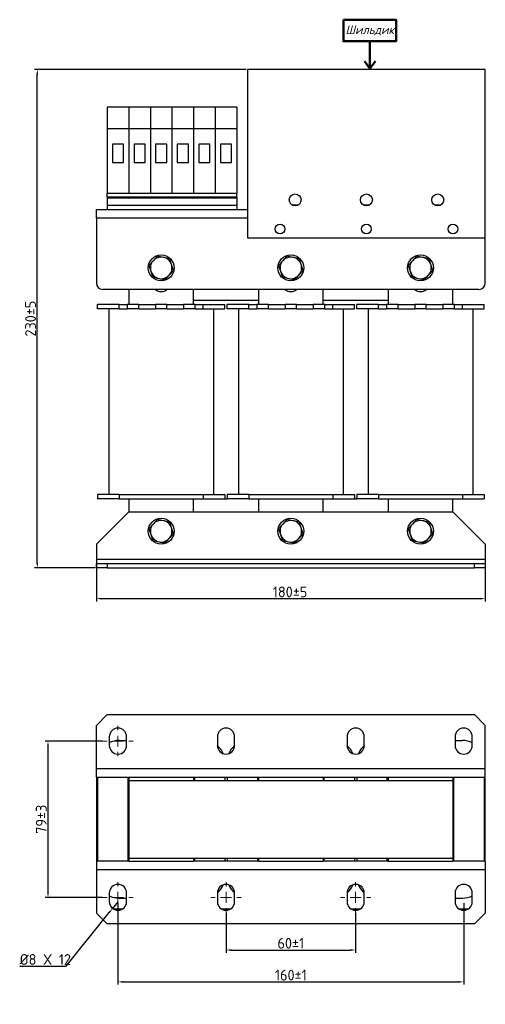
# Model space of a CAD drawing. Header units: millimetres. Extents: x 34 to 609, y 75 to 531.
# Tile 1 of 2: x 34 to 249, y 75 to 531. Entities that reach past the tile are written whole.
import ezdxf

# ---------------------------------------------------------------- set-up
doc = ezdxf.new("R2010")
doc.units = ezdxf.units.MM
doc.layers.get('0').update_dxf_attribs({"lineweight": 50})
doc.styles.add('GOST-2.304_Type-B', font='GOST Common.ttf')
doc.styles.add('GOST-2.304_Type-B_italic', font='GOST Common Italic.ttf')
doc.dimstyles.new('ISO-25', dxfattribs={"dimtxt": 5, "dimasz": 2.5, "dimexe": 1.25, "dimexo": 0.625, "dimtad": 1, "dimtoh": 1, "dimdec": 0, "dimtxsty": 'GOST-2.304_Type-B', "dimcen": 2.5, "dimadec": 0, "dimazin": 0, "dimtfac": 1, "dimtdec": 0, "dimtmove": 0, "dimatfit": 3, "dimfxl": 1, "dimarcsym": 0})

# ---------------------------------------------------------------- blocks, each defined once
blk = doc.blocks.new('*D30')
at = {"color": 0, "linetype": 'Continuous', "lineweight": -2, "transparency": 16777216}
for p, q in [((69.1, 280.72), (69.1, 261.87)), ((249.1, 280.72), (249.1, 261.87)), ((71.6, 263.12), (246.6, 263.12))]:
    blk.add_line(p, q, dxfattribs=at)
at = {"color": 0, "linetype": 'Continuous', "transparency": 16777216}
for points in [[(71.6, 263.54), (71.6, 262.7), (69.1, 263.12)], [(246.6, 263.54), (246.6, 262.7), (249.1, 263.12)]]:
    blk.add_solid(points, dxfattribs=at)
at = {"layer": 'Defpoints', "color": 0, "linetype": 'Continuous', "transparency": 16777216}
for p in [(69.1, 281.34), (249.1, 281.34), (249.1, 263.12)]:
    blk.add_point(p, dxfattribs=at)
at = {"color": 0, "linetype": 'Continuous', "lineweight": 18, "transparency": 16777216, "insert": (158.73, 268.74), "char_height": 5, "attachment_point": 2, "style": 'GOST-2.304_Type-B'}
blk.add_mtext('180%%P5', dxfattribs=at)
blk = doc.blocks.new('*D28')
at = {"color": 0, "linetype": 'Continuous', "lineweight": -2, "transparency": 16777216}
for p, q in [((129.1, 117.6), (129.1, 99.08)), ((189.1, 117.6), (189.1, 99.08)), ((131.6, 100.33), (186.6, 100.33))]:
    blk.add_line(p, q, dxfattribs=at)
at = {"color": 0, "linetype": 'Continuous', "transparency": 16777216}
for points in [[(131.6, 100.75), (131.6, 99.91), (129.1, 100.33)], [(186.6, 100.75), (186.6, 99.91), (189.1, 100.33)]]:
    blk.add_solid(points, dxfattribs=at)
at = {"layer": 'Defpoints', "color": 0, "linetype": 'Continuous', "transparency": 16777216}
for p in [(129.1, 118.22), (189.1, 118.22), (189.1, 100.33)]:
    blk.add_point(p, dxfattribs=at)
at = {"color": 0, "linetype": 'Continuous', "lineweight": 18, "transparency": 16777216, "insert": (159.1, 105.96), "char_height": 5, "attachment_point": 2, "style": 'GOST-2.304_Type-B'}
blk.add_mtext('60%%P1', dxfattribs=at)
blk = doc.blocks.new('*D27')
at = {"color": 0, "linetype": 'Continuous', "lineweight": -2, "transparency": 16777216}
for p, q in [((79.1, 122.1), (79.1, 84.31)), ((239.1, 122.1), (239.1, 84.31)), ((81.6, 85.56), (236.6, 85.56))]:
    blk.add_line(p, q, dxfattribs=at)
at = {"color": 0, "linetype": 'Continuous', "transparency": 16777216}
for points in [[(81.6, 85.98), (81.6, 85.15), (79.1, 85.56)], [(236.6, 85.98), (236.6, 85.15), (239.1, 85.56)]]:
    blk.add_solid(points, dxfattribs=at)
at = {"layer": 'Defpoints', "color": 0, "linetype": 'Continuous', "transparency": 16777216}
for p in [(79.1, 122.72), (239.1, 122.72), (239.1, 85.56)]:
    blk.add_point(p, dxfattribs=at)
at = {"color": 0, "linetype": 'Continuous', "lineweight": 18, "transparency": 16777216, "insert": (159.1, 91.19), "char_height": 5, "attachment_point": 2, "style": 'GOST-2.304_Type-B'}
blk.add_mtext('160%%P1', dxfattribs=at)
blk = doc.blocks.new('*D29')
at = {"color": 0, "linetype": 'Continuous', "lineweight": -2, "transparency": 16777216}
for p, q in [((71.97, 197.12), (45.47, 197.12)), ((46.72, 127.22), (46.72, 194.62)), ((71.97, 124.72), (45.47, 124.72))]:
    blk.add_line(p, q, dxfattribs=at)
at = {"color": 0, "linetype": 'Continuous', "transparency": 16777216}
for points in [[(46.3, 194.62), (47.14, 194.62), (46.72, 197.12)], [(46.3, 127.22), (47.14, 127.22), (46.72, 124.72)]]:
    blk.add_solid(points, dxfattribs=at)
at = {"layer": 'Defpoints', "color": 0, "linetype": 'Continuous', "transparency": 16777216}
for p in [(46.72, 197.12), (72.6, 197.12), (72.6, 124.72)]:
    blk.add_point(p, dxfattribs=at)
at = {"color": 0, "linetype": 'Continuous', "lineweight": 18, "transparency": 16777216, "insert": (41.09, 160.92), "char_height": 5, "attachment_point": 2, "rotation": 90, "style": 'GOST-2.304_Type-B'}
blk.add_mtext('79%%P3', dxfattribs=at)
blk = doc.blocks.new('*D26')
at = {"color": 0, "linetype": 'Continuous', "lineweight": -2, "transparency": 16777216}
for p, q in [((79.1, 122.72), (76.6, 119.6)), ((55.17, 92.81), (75.04, 117.65)), ((33.62, 92.81), (55.17, 92.81))]:
    blk.add_line(p, q, dxfattribs=at)
at = {"color": 0, "linetype": 'Continuous', "transparency": 16777216}
blk.add_solid([(74.71, 117.91), (75.36, 117.39), (76.6, 119.6)], dxfattribs=at)
at = {"layer": 'Defpoints', "color": 0, "linetype": 'Continuous', "transparency": 16777216}
for p in [(76.6, 119.6), (79.1, 122.72)]:
    blk.add_point(p, dxfattribs=at)
at = {"color": 0, "linetype": 'Continuous', "lineweight": 18, "transparency": 16777216, "insert": (33.62, 98.44), "char_height": 5, "attachment_point": 1, "style": 'GOST-2.304_Type-B'}
blk.add_mtext('%%C8 X 12', dxfattribs=at)
blk = doc.blocks.new('SW_CENTERMARKSYMBOL_0')
at = {"color": 0, "linetype": 'Continuous', "lineweight": 18}
for p, q in [((0, 5), (0, 7)), ((-5, 0), (-7, 0)), ((0, 0), (-2.5, 0)), ((0, 0), (0, 2.5)), ((0, 0), (0, -2.5)), ((0, 0), (2.5, 0)), ((5, 0), (7, 0)), ((0, -5), (0, -7))]:
    blk.add_line(p, q, dxfattribs=at)
blk = doc.blocks.new('SW_CENTERMARKSYMBOL_1')
at = {"color": 0, "linetype": 'Continuous', "lineweight": 18}
for p, q in [((0, 5), (0, 7)), ((-5, 0), (-7, 0)), ((0, 0), (-2.5, 0)), ((0, 0), (0, 2.5)), ((0, 0), (0, -2.5)), ((0, 0), (2.5, 0)), ((5, 0), (7, 0)), ((0, -5), (0, -7))]:
    blk.add_line(p, q, dxfattribs=at)
blk = doc.blocks.new('SW_CENTERMARKSYMBOL_2')
at = {"color": 0, "linetype": 'Continuous', "lineweight": 18}
for p, q in [((0, 5), (0, 7)), ((-5, 0), (-7, 0)), ((0, 0), (-2.5, 0)), ((0, 0), (0, 2.5)), ((0, 0), (0, -2.5)), ((0, 0), (2.5, 0)), ((5, 0), (7, 0)), ((0, -5), (0, -7))]:
    blk.add_line(p, q, dxfattribs=at)
blk = doc.blocks.new('SW_CENTERMARKSYMBOL_3')
at = {"color": 0, "linetype": 'Continuous', "lineweight": 18}
for p, q in [((0, 5), (0, 7)), ((-5, 0), (-7, 0)), ((0, 0), (-2.5, 0)), ((0, 0), (0, 2.5)), ((0, 0), (0, -2.5)), ((0, 0), (2.5, 0)), ((5, 0), (7, 0)), ((0, -5), (0, -7))]:
    blk.add_line(p, q, dxfattribs=at)
blk = doc.blocks.new('*D31')
at = {"color": 0, "linetype": 'Continuous', "lineweight": -2, "transparency": 16777216}
for p, q in [((138.47, 508.34), (40.5, 508.34)), ((41.75, 279.84), (41.75, 505.84)), ((68.47, 277.34), (40.5, 277.34))]:
    blk.add_line(p, q, dxfattribs=at)
at = {"color": 0, "linetype": 'Continuous', "transparency": 16777216}
for points in [[(41.34, 505.84), (42.17, 505.84), (41.75, 508.34)], [(41.34, 279.84), (42.17, 279.84), (41.75, 277.34)]]:
    blk.add_solid(points, dxfattribs=at)
at = {"layer": 'Defpoints', "color": 0, "linetype": 'Continuous', "transparency": 16777216}
for p in [(41.75, 508.34), (139.1, 508.34), (69.1, 277.34)]:
    blk.add_point(p, dxfattribs=at)
at = {"color": 0, "linetype": 'Continuous', "lineweight": 18, "transparency": 16777216, "insert": (38.63, 392.84), "char_height": 5, "attachment_point": 5, "rotation": 90, "style": 'GOST-2.304_Type-B'}
blk.add_mtext('230%%P5', dxfattribs=at)

msp = doc.modelspace()

# ---------------------------------------------------------------- linework, layer by layer
for p, q in [((195.65, 521.36), (195.65, 508.8)), ((195.65, 508.8), (193.18, 512.09)), ((195.65, 508.8), (198.25, 512.09))]:
    msp.add_line(p, q)
at = {"color": 7, "linetype": 'Continuous', "lineweight": 25}
for p, q in [((249.1, 508.34), (139.1, 508.34)), ((139.1, 508.34), (139.1, 430.34)), ((249.1, 430.34), (249.1, 508.34)), ((84.1, 490.84), (74.1, 490.84)), ((74.1, 490.84), (74.1, 480.84)), ((84.1, 490.84), (84.1, 480.84)), ((94.1, 490.84), (84.1, 490.84)), ((94.1, 490.84), (94.1, 480.84)), ((104.1, 490.84), (94.1, 490.84)), ((114.1, 490.84), (104.1, 490.84)), ((104.1, 490.84), (104.1, 480.84)), ((114.1, 490.84), (114.1, 480.84)), ((124.1, 490.84), (114.1, 490.84)), ((134.1, 490.84), (124.1, 490.84)), ((124.1, 490.84), (124.1, 480.84)), ((134.1, 490.84), (134.1, 480.84)), ((84.1, 480.84), (74.1, 480.84)), ((74.1, 480.84), (74.1, 450.84)), ((84.1, 480.84), (84.1, 450.84)), ((94.1, 480.84), (84.1, 480.84)), ((94.1, 480.84), (94.1, 450.84)), ((104.1, 480.84), (94.1, 480.84)), ((114.1, 480.84), (104.1, 480.84)), ((104.1, 480.84), (104.1, 450.84)), ((114.1, 480.84), (114.1, 450.84)), ((124.1, 480.84), (114.1, 480.84)), ((134.1, 480.84), (124.1, 480.84)), ((124.1, 480.84), (124.1, 450.84)), ((134.1, 480.84), (134.1, 450.84)), ((76.52, 473.7), (76.52, 465.17)), ((81.67, 473.7), (76.52, 473.7)), ((81.67, 465.17), (81.67, 473.7)), ((86.52, 473.7), (86.52, 465.17)), ((91.67, 473.7), (86.52, 473.7)), ((91.67, 465.17), (91.67, 473.7)), ((96.52, 473.7), (96.52, 465.17)), ((101.67, 473.7), (96.52, 473.7)), ((101.67, 465.17), (101.67, 473.7)), ((106.52, 473.7), (106.52, 465.17)), ((111.67, 473.7), (106.52, 473.7)), ((111.67, 465.17), (111.67, 473.7)), ((116.52, 473.7), (116.52, 465.17)), ((121.67, 473.7), (116.52, 473.7)), ((121.67, 465.17), (121.67, 473.7)), ((126.52, 473.7), (126.52, 465.17)), ((131.67, 473.7), (126.52, 473.7)), ((131.67, 465.17), (131.67, 473.7)), ((76.52, 465.17), (81.67, 465.17)), ((86.52, 465.17), (91.67, 465.17)), ((96.52, 465.17), (101.67, 465.17)), ((106.52, 465.17), (111.67, 465.17)), ((116.52, 465.17), (121.67, 465.17)), ((126.52, 465.17), (131.67, 465.17)), ((84.1, 450.84), (74.1, 450.84)), ((74.1, 449.34), (74.1, 450.84)), ((74.1, 449.34), (134.1, 449.34)), ((74.1, 449.34), (74.1, 448.84)), ((74.1, 448.84), (134.1, 448.84)), ((74.1, 448.84), (74.1, 445.34)), ((94.1, 450.84), (84.1, 450.84)), ((104.1, 450.84), (94.1, 450.84)), ((114.1, 450.84), (104.1, 450.84)), ((124.1, 450.84), (114.1, 450.84)), ((134.1, 450.84), (124.1, 450.84)), ((134.1, 449.34), (134.1, 450.84)), ((134.1, 449.34), (134.1, 448.84)), ((134.1, 448.84), (134.1, 445.34)), ((69.1, 443.34), (139.1, 443.34)), ((69.1, 439.34), (69.1, 443.34)), ((74.1, 445.34), (134.1, 445.34)), ((74.1, 445.34), (74.1, 443.34)), ((134.1, 445.34), (134.1, 443.34)), ((162.24, 445.34), (159.95, 445.34)), ((195.24, 445.34), (192.95, 445.34)), ((228.24, 445.34), (225.95, 445.34)), ((69.1, 439.34), (69.1, 409.34)), ((139.1, 430.34), (249.1, 430.34)), ((249.1, 409.34), (249.1, 430.34)), ((97.27, 421.82), (95.35, 419.66)), ((103.84, 417.92), (102.92, 420.66)), ((157.27, 421.82), (155.35, 419.66)), ((163.84, 417.92), (162.92, 420.66)), ((217.27, 421.82), (215.35, 419.66)), ((223.84, 417.92), (222.92, 420.66)), ((95.35, 419.66), (93.44, 417.5)), ((93.44, 417.5), (94.35, 414.76)), ((102.84, 413.03), (104.75, 415.19)), ((104.75, 415.19), (103.84, 417.92)), ((155.35, 419.66), (153.44, 417.5)), ((153.44, 417.5), (154.35, 414.76)), ((162.84, 413.03), (164.75, 415.19)), ((164.75, 415.19), (163.84, 417.92)), ((215.35, 419.66), (213.44, 417.5)), ((213.44, 417.5), (214.35, 414.76)), ((222.84, 413.03), (224.75, 415.19)), ((224.75, 415.19), (223.84, 417.92)), ((94.35, 414.76), (95.27, 412.02)), ((100.92, 410.86), (102.84, 413.03)), ((154.35, 414.76), (155.27, 412.02)), ((160.92, 410.86), (162.84, 413.03)), ((214.35, 414.76), (215.27, 412.02)), ((220.92, 410.86), (222.84, 413.03)), ((246.1, 406.34), (72.1, 406.34)), ((84.1, 406.34), (84.1, 399.34)), ((114.1, 399.34), (114.1, 406.34)), ((144.1, 406.34), (144.1, 399.34)), ((174.1, 399.34), (174.1, 406.34)), ((204.1, 406.34), (204.1, 399.34)), ((234.1, 399.34), (234.1, 406.34)), ((69.6, 397.34), (69.6, 399.34)), ((79.6, 399.34), (69.6, 399.34)), ((79.6, 397.34), (69.6, 397.34)), ((74.86, 397.34), (74.86, 311.34)), ((79.6, 397.34), (79.6, 399.34)), ((79.6, 399.34), (83.37, 399.34)), ((79.6, 397.34), (83.37, 397.34)), ((83.37, 399.34), (83.37, 397.34)), ((88.77, 399.34), (83.37, 399.34)), ((88.77, 397.34), (83.37, 397.34)), ((88.77, 399.34), (96.43, 399.34)), ((88.77, 397.34), (88.77, 399.34)), ((88.77, 397.34), (96.43, 397.34)), ((96.43, 399.34), (96.43, 397.34)), ((101.76, 399.34), (96.43, 399.34)), ((101.76, 397.34), (96.43, 397.34)), ((101.76, 397.34), (101.76, 399.34)), ((101.76, 399.34), (109.42, 399.34)), ((101.76, 397.34), (109.42, 397.34)), ((109.42, 399.34), (109.42, 397.34)), ((114.82, 399.34), (109.42, 399.34)), ((114.82, 397.34), (109.42, 397.34)), ((114.1, 401.34), (144.1, 401.34)), ((114.82, 397.34), (114.82, 399.34)), ((114.82, 399.34), (118.6, 399.34)), ((114.82, 397.34), (118.6, 397.34)), ((118.6, 397.34), (118.6, 399.34)), ((118.6, 399.34), (128.6, 399.34)), ((118.6, 397.34), (128.6, 397.34)), ((123.33, 397.34), (123.33, 311.34)), ((128.6, 397.34), (128.6, 399.34)), ((129.6, 397.34), (129.6, 399.34)), ((139.6, 399.34), (129.6, 399.34)), ((139.6, 397.34), (129.6, 397.34)), ((134.86, 397.34), (134.86, 311.34)), ((139.6, 397.34), (139.6, 399.34)), ((139.6, 399.34), (143.37, 399.34)), ((139.6, 397.34), (143.37, 397.34)), ((143.37, 399.34), (143.37, 397.34)), ((148.77, 399.34), (143.37, 399.34)), ((148.77, 397.34), (143.37, 397.34)), ((148.77, 399.34), (156.43, 399.34)), ((148.77, 397.34), (148.77, 399.34)), ((148.77, 397.34), (156.43, 397.34)), ((156.43, 399.34), (156.43, 397.34)), ((161.76, 399.34), (156.43, 399.34)), ((161.76, 397.34), (156.43, 397.34)), ((161.76, 397.34), (161.76, 399.34)), ((161.76, 399.34), (169.42, 399.34)), ((161.76, 397.34), (169.42, 397.34)), ((169.42, 399.34), (169.42, 397.34)), ((174.82, 399.34), (169.42, 399.34)), ((174.82, 397.34), (169.42, 397.34)), ((174.1, 401.34), (204.1, 401.34)), ((174.82, 397.34), (174.82, 399.34)), ((174.82, 399.34), (178.6, 399.34)), ((174.82, 397.34), (178.6, 397.34)), ((178.6, 397.34), (178.6, 399.34)), ((178.6, 399.34), (188.6, 399.34)), ((178.6, 397.34), (188.6, 397.34)), ((183.33, 397.34), (183.33, 311.34)), ((188.6, 397.34), (188.6, 399.34)), ((189.6, 397.34), (189.6, 399.34)), ((199.6, 399.34), (189.6, 399.34)), ((199.6, 397.34), (189.6, 397.34)), ((194.86, 397.34), (194.86, 311.34)), ((199.6, 397.34), (199.6, 399.34)), ((199.6, 399.34), (203.37, 399.34)), ((199.6, 397.34), (203.37, 397.34)), ((203.37, 399.34), (203.37, 397.34)), ((208.77, 399.34), (203.37, 399.34)), ((208.77, 397.34), (203.37, 397.34)), ((208.77, 397.34), (208.77, 399.34)), ((208.77, 399.34), (216.43, 399.34)), ((208.77, 397.34), (216.43, 397.34)), ((216.43, 399.34), (216.43, 397.34)), ((221.76, 399.34), (216.43, 399.34)), ((221.76, 397.34), (216.43, 397.34)), ((221.76, 397.34), (221.76, 399.34)), ((221.76, 399.34), (229.42, 399.34)), ((221.76, 397.34), (229.42, 397.34)), ((229.42, 399.34), (229.42, 397.34)), ((234.82, 399.34), (229.42, 399.34)), ((234.82, 397.34), (229.42, 397.34)), ((234.82, 397.34), (234.82, 399.34)), ((234.82, 399.34), (238.6, 399.34)), ((234.82, 397.34), (238.6, 397.34)), ((238.6, 397.34), (238.6, 399.34)), ((238.6, 399.34), (248.6, 399.34)), ((238.6, 397.34), (248.6, 397.34)), ((243.33, 397.34), (243.33, 311.34)), ((248.6, 397.34), (248.6, 399.34)), ((69.6, 311.34), (69.6, 309.34)), ((79.6, 311.34), (69.6, 311.34)), ((79.6, 311.34), (79.6, 309.34)), ((79.6, 311.34), (118.6, 311.34)), ((118.6, 311.34), (118.6, 309.34)), ((118.6, 311.34), (128.6, 311.34)), ((128.6, 311.34), (128.6, 309.34)), ((129.6, 311.34), (129.6, 309.34)), ((139.6, 311.34), (129.6, 311.34)), ((139.6, 311.34), (139.6, 309.34)), ((139.6, 311.34), (178.6, 311.34)), ((178.6, 311.34), (178.6, 309.34)), ((178.6, 311.34), (188.6, 311.34)), ((188.6, 311.34), (188.6, 309.34)), ((189.6, 311.34), (189.6, 309.34)), ((199.6, 311.34), (189.6, 311.34)), ((199.6, 311.34), (199.6, 309.34)), ((199.6, 311.34), (238.6, 311.34)), ((238.6, 311.34), (238.6, 309.34)), ((238.6, 311.34), (248.6, 311.34)), ((248.6, 311.34), (248.6, 309.34)), ((79.6, 309.34), (69.6, 309.34)), ((79.6, 309.34), (118.6, 309.34)), ((84.1, 309.34), (84.1, 303.34)), ((114.1, 303.34), (114.1, 309.34)), ((118.6, 309.34), (128.6, 309.34)), ((128.6, 309.34), (129.6, 309.34)), ((139.6, 309.34), (129.6, 309.34)), ((139.6, 309.34), (178.6, 309.34)), ((144.1, 309.34), (144.1, 303.34)), ((174.1, 303.34), (174.1, 309.34)), ((178.6, 309.34), (188.6, 309.34)), ((188.6, 309.34), (189.6, 309.34)), ((199.6, 309.34), (189.6, 309.34)), ((199.6, 309.34), (238.6, 309.34)), ((204.1, 309.34), (204.1, 303.34)), ((234.1, 303.34), (234.1, 309.34)), ((238.6, 309.34), (248.6, 309.34)), ((84.1, 303.34), (69.1, 288.34)), ((84.1, 303.34), (234.1, 303.34)), ((249.1, 288.34), (234.1, 303.34)), ((95.35, 297.66), (93.44, 295.5)), ((97.27, 299.82), (95.35, 297.66)), ((103.84, 295.92), (102.92, 298.66)), ((155.35, 297.66), (153.44, 295.5)), ((155.35, 297.66), (153.44, 295.5)), ((157.27, 299.82), (155.35, 297.66)), ((157.27, 299.82), (155.35, 297.66)), ((163.84, 295.92), (162.92, 298.66)), ((163.84, 295.92), (162.92, 298.66)), ((215.35, 297.66), (213.44, 295.5)), ((217.27, 299.82), (215.35, 297.66)), ((223.84, 295.92), (222.92, 298.66)), ((93.44, 295.5), (94.35, 292.76)), ((94.35, 292.76), (95.27, 290.02)), ((102.84, 291.03), (104.75, 293.19)), ((104.75, 293.19), (103.84, 295.92)), ((153.44, 295.5), (154.35, 292.76)), ((153.44, 295.5), (154.35, 292.76)), ((154.35, 292.76), (155.27, 290.02)), ((154.35, 292.76), (155.27, 290.02)), ((162.84, 291.03), (164.75, 293.19)), ((162.84, 291.03), (164.75, 293.19)), ((164.75, 293.19), (163.84, 295.92)), ((164.75, 293.19), (163.84, 295.92)), ((213.44, 295.5), (214.35, 292.76)), ((214.35, 292.76), (215.27, 290.02)), ((222.84, 291.03), (224.75, 293.19)), ((224.75, 293.19), (223.84, 295.92)), ((69.1, 288.34), (69.1, 281.34)), ((100.92, 288.86), (102.84, 291.03)), ((160.92, 288.86), (162.84, 291.03)), ((160.92, 288.86), (162.84, 291.03)), ((220.92, 288.86), (222.84, 291.03)), ((249.1, 288.34), (249.1, 281.34)), ((69.1, 281.34), (69.1, 279.34)), ((69.1, 281.34), (249.1, 281.34)), ((69.1, 277.34), (69.1, 279.34)), ((69.1, 279.34), (74.1, 279.34)), ((74.1, 279.34), (74.1, 277.34)), ((74.1, 279.34), (244.1, 279.34)), ((244.1, 277.34), (244.1, 279.34)), ((244.1, 279.34), (249.1, 279.34)), ((249.1, 281.34), (249.1, 279.34)), ((249.1, 279.34), (249.1, 277.34)), ((74.1, 277.34), (69.1, 277.34)), ((74.1, 277.34), (244.1, 277.34)), ((249.1, 277.34), (244.1, 277.34)), ((74.1, 209.42), (69.1, 204.42)), ((74.1, 209.42), (244.1, 209.42)), ((249.1, 204.42), (244.1, 209.42)), ((69.1, 184.42), (69.1, 204.42)), ((249.1, 184.42), (249.1, 204.42)), ((75.1, 199.12), (75.1, 195.12)), ((79.6, 197.42), (83.1, 197.42)), ((83.1, 195.12), (83.1, 199.12)), ((125.1, 199.12), (125.1, 195.12)), ((133.1, 195.12), (133.1, 199.12)), ((185.1, 199.12), (185.1, 195.12)), ((193.1, 195.12), (193.1, 199.12)), ((235.1, 199.12), (235.1, 195.12)), ((235.1, 197.42), (238.6, 197.42)), ((243.1, 195.12), (243.1, 199.12)), ((69.1, 180.42), (69.1, 184.42)), ((69.1, 184.42), (249.1, 184.42)), ((249.1, 180.42), (249.1, 184.42)), ((69.1, 180.42), (69.1, 178.42)), ((69.1, 180.42), (84.1, 180.42)), ((69.1, 178.42), (69.1, 141.42)), ((69.6, 180.42), (69.6, 141.42)), ((83.6, 180.42), (83.6, 141.42)), ((84.1, 180.42), (114.1, 180.42)), ((84.1, 180.42), (84.1, 178.92)), ((84.1, 178.92), (114.1, 178.92)), ((84.1, 178.92), (234.1, 178.92)), ((84.1, 178.92), (84.1, 142.92)), ((114.1, 180.42), (114.1, 178.92)), ((114.1, 180.42), (144.1, 180.42)), ((114.6, 178.92), (114.6, 180.42)), ((128.6, 180.42), (128.6, 178.92)), ((129.6, 180.42), (129.6, 178.92)), ((143.6, 180.42), (143.6, 178.92)), ((144.1, 180.42), (174.1, 180.42)), ((144.1, 180.42), (144.1, 178.92)), ((144.1, 178.92), (174.1, 178.92)), ((174.1, 180.42), (174.1, 178.92)), ((174.1, 180.42), (204.1, 180.42)), ((174.6, 178.92), (174.6, 180.42)), ((188.6, 180.42), (188.6, 178.92)), ((189.6, 180.42), (189.6, 178.92)), ((203.6, 180.42), (203.6, 178.92)), ((204.1, 180.42), (204.1, 178.92)), ((204.1, 180.42), (234.1, 180.42)), ((204.1, 178.92), (234.1, 178.92)), ((234.1, 180.42), (234.1, 178.92)), ((234.1, 180.42), (249.1, 180.42)), ((234.1, 178.92), (234.1, 142.92)), ((234.6, 141.42), (234.6, 180.42)), ((248.6, 180.42), (248.6, 141.42)), ((249.1, 178.42), (249.1, 180.42)), ((249.1, 141.42), (249.1, 178.42)), ((84.1, 141.42), (69.1, 141.42)), ((69.1, 141.42), (69.1, 137.42)), ((84.1, 142.92), (84.1, 141.42)), ((84.1, 142.92), (114.1, 142.92)), ((84.1, 142.92), (234.1, 142.92)), ((84.1, 141.42), (114.1, 141.42)), ((114.1, 142.92), (114.1, 141.42)), ((144.1, 141.42), (114.1, 141.42)), ((114.6, 141.42), (114.6, 142.92)), ((128.6, 142.92), (128.6, 141.42)), ((129.6, 142.92), (129.6, 141.42)), ((143.6, 142.92), (143.6, 141.42)), ((144.1, 142.92), (144.1, 141.42)), ((144.1, 142.92), (174.1, 142.92)), ((144.1, 141.42), (174.1, 141.42)), ((174.1, 142.92), (174.1, 141.42)), ((204.1, 141.42), (174.1, 141.42)), ((174.6, 141.42), (174.6, 142.92)), ((188.6, 142.92), (188.6, 141.42)), ((189.6, 142.92), (189.6, 141.42)), ((203.6, 142.92), (203.6, 141.42)), ((204.1, 142.92), (204.1, 141.42)), ((204.1, 142.92), (234.1, 142.92)), ((204.1, 141.42), (234.1, 141.42)), ((234.1, 142.92), (234.1, 141.42)), ((249.1, 141.42), (234.1, 141.42)), ((249.1, 141.42), (249.1, 137.42)), ((249.1, 137.42), (69.1, 137.42)), ((69.1, 137.42), (69.1, 117.42)), ((249.1, 137.42), (249.1, 117.42)), ((75.1, 126.72), (75.1, 122.72)), ((79.6, 124.42), (83.1, 124.42)), ((83.1, 122.72), (83.1, 126.72)), ((125.1, 126.72), (125.1, 122.72)), ((133.1, 122.72), (133.1, 126.72)), ((185.1, 126.72), (185.1, 122.72)), ((193.1, 122.72), (193.1, 126.72)), ((235.1, 126.72), (235.1, 122.72)), ((235.1, 124.42), (238.6, 124.42)), ((243.1, 122.72), (243.1, 126.72)), ((76.84, 119.42), (81.36, 119.42)), ((126.84, 119.42), (131.36, 119.42)), ((186.84, 119.42), (191.36, 119.42)), ((236.84, 119.42), (241.36, 119.42)), ((69.1, 117.42), (74.1, 112.42)), ((244.1, 112.42), (249.1, 117.42)), ((244.1, 112.42), (74.1, 112.42))]:
    msp.add_line(p, q, dxfattribs=at)
at = {"color": 8, "linetype": 'Continuous', "lineweight": 25}
for p, q in [((139.1, 439.34), (69.1, 439.34)), ((69.1, 178.42), (69.6, 178.42)), ((83.6, 178.42), (84.1, 178.42)), ((234.1, 178.42), (234.6, 178.42)), ((248.6, 178.42), (249.1, 178.42))]:
    msp.add_line(p, q, dxfattribs=at)
msp.add_lwpolyline([(183.44, 531.34), (207.85, 531.34), (207.85, 521.36), (183.44, 521.36)], close=True)
at = {"color": 7, "linetype": 'Continuous', "lineweight": 25}
for centre, radius in [((161.1, 447.84), 2.75), ((194.1, 447.84), 2.75), ((227.1, 447.84), 2.75), ((154.1, 434.34), 2.25), ((194.1, 434.34), 2.25), ((234.1, 434.34), 2.25), ((99.1, 416.34), 6), ((159.1, 416.34), 6), ((219.1, 416.34), 6), ((99.1, 294.34), 6), ((159.1, 294.34), 6), ((219.1, 294.34), 6)]:
    msp.add_circle(centre, radius, dxfattribs=at)
for centre, radius, start, end in [((99.1, 416.34), 5, 78.4617, 138.4617), ((99.1, 416.34), 5, 18.4617, 78.4617), ((159.1, 416.34), 5, 78.4617, 138.4617), ((159.1, 416.34), 5, 18.4617, 78.4617), ((219.1, 416.34), 5, 78.4617, 138.4617), ((219.1, 416.34), 5, 18.4617, 78.4617), ((99.1, 416.34), 5, 138.4617, 198.4617), ((99.1, 416.34), 5, 318.4617, 18.4617), ((159.1, 416.34), 5, 138.4617, 198.4617), ((159.1, 416.34), 5, 318.4617, 18.4617), ((219.1, 416.34), 5, 138.4617, 198.4617), ((219.1, 416.34), 5, 318.4617, 18.4617), ((99.1, 416.34), 5, 198.4617, 258.4617), ((99.1, 416.34), 5, 258.4617, 318.4617), ((159.1, 416.34), 5, 198.4617, 258.4617), ((159.1, 416.34), 5, 258.4617, 318.4617), ((219.1, 416.34), 5, 198.4617, 258.4617), ((219.1, 416.34), 5, 258.4617, 318.4617), ((72.1, 409.34), 3, 180, 270), ((99.1, 409.34), 4, 228.5904, 311.4096), ((159.1, 409.34), 4, 228.5904, 311.4096), ((219.1, 409.34), 4, 228.5904, 311.4096), ((246.1, 409.34), 3, 270, 0), ((99.1, 294.34), 5, 138.4617, 198.4617), ((99.1, 294.34), 5, 78.4617, 138.4617), ((99.1, 294.34), 5, 18.4617, 78.4617), ((159.1, 294.34), 5, 138.4617, 198.4617), ((159.1, 294.34), 5, 78.4617, 138.4617), ((159.1, 294.34), 5, 18.4617, 78.4617), ((219.1, 294.34), 5, 138.4617, 198.4617), ((219.1, 294.34), 5, 78.4617, 138.4617), ((219.1, 294.34), 5, 18.4617, 78.4617), ((99.1, 294.34), 5, 198.4617, 258.4617), ((99.1, 294.34), 5, 318.4617, 18.4617), ((159.1, 294.34), 5, 198.4617, 258.4617), ((159.1, 294.34), 5, 318.4617, 18.4617), ((219.1, 294.34), 5, 198.4617, 258.4617), ((219.1, 294.34), 5, 318.4617, 18.4617), ((99.1, 294.34), 5, 258.4617, 318.4617), ((159.1, 294.34), 5, 258.4617, 318.4617), ((219.1, 294.34), 5, 258.4617, 318.4617), ((79.1, 199.12), 4, 0, 180), ((129.1, 199.12), 4, 0, 180), ((189.1, 199.12), 4, 0, 180), ((239.1, 199.12), 4, 0, 180), ((79.6, 187.42), 10, 90, 116.7437), ((238.6, 187.42), 10, 63.2563, 90), ((79.1, 195.12), 4, 180, 0), ((129.1, 195.12), 4, 180, 0), ((118.6, 187.42), 10, 23.059, 49.4486), ((139.6, 187.42), 10, 130.5514, 156.941), ((189.1, 195.12), 4, 180, 0), ((178.6, 187.42), 10, 23.059, 49.4486), ((199.6, 187.42), 10, 130.5514, 156.941), ((239.1, 195.12), 4, 180, 0), ((79.1, 126.72), 4, 0, 180), ((129.1, 126.72), 4, 0, 180), ((118.6, 134.42), 10, 310.5514, 336.941), ((139.6, 134.42), 10, 203.059, 229.4486), ((189.1, 126.72), 4, 0, 180), ((178.6, 134.42), 10, 310.5514, 336.941), ((199.6, 134.42), 10, 203.059, 229.4486), ((239.1, 126.72), 4, 0, 180), ((79.6, 134.42), 10, 243.2563, 270), ((238.6, 134.42), 10, 270, 296.7437), ((79.1, 122.72), 4, 180, 0), ((129.1, 122.72), 4, 180, 0), ((189.1, 122.72), 4, 180, 0), ((239.1, 122.72), 4, 180, 0)]:
    msp.add_arc(centre, radius, start, end, dxfattribs=at)
for points, knots in [([(100.1, 421.24), (99.17, 421.43), (98.22, 421.62), (97.29, 421.81), (97.27, 421.82)], [0, 0, 0, 0, 0.973005, 1, 1, 1, 1]), ([(102.92, 420.66), (102.69, 420.71), (101.75, 420.9), (100.8, 421.1), (100.1, 421.24)], [0, 0, 0, 0, 0.2530658, 1, 1, 1, 1]), ([(160.1, 421.24), (159.17, 421.43), (158.22, 421.62), (157.29, 421.81), (157.27, 421.82)], [0, 0, 0, 0, 0.973005, 1, 1, 1, 1]), ([(162.92, 420.66), (162.69, 420.71), (161.75, 420.9), (160.8, 421.1), (160.1, 421.24)], [0, 0, 0, 0, 0.253067, 1, 1, 1, 1]), ([(220.1, 421.24), (219.17, 421.43), (218.22, 421.62), (217.29, 421.81), (217.27, 421.82)], [0, 0, 0, 0, 0.973005, 1, 1, 1, 1]), ([(222.92, 420.66), (222.69, 420.71), (221.75, 420.9), (220.8, 421.1), (220.1, 421.24)], [0, 0, 0, 0, 0.2530658, 1, 1, 1, 1]), ([(95.27, 412.02), (95.29, 412.01), (96.22, 411.82), (97.17, 411.63), (98.1, 411.44)], [0, 0, 0, 0, 0.026994, 1, 1, 1, 1]), ([(98.1, 411.44), (98.8, 411.3), (99.75, 411.1), (100.69, 410.91), (100.92, 410.86)], [0, 0, 0, 0, 0.746933, 1, 1, 1, 1]), ([(155.27, 412.02), (155.29, 412.01), (156.22, 411.82), (157.17, 411.63), (158.1, 411.44)], [0, 0, 0, 0, 0.026995, 1, 1, 1, 1]), ([(158.1, 411.44), (158.8, 411.3), (159.75, 411.1), (160.69, 410.91), (160.92, 410.86)], [0, 0, 0, 0, 0.746933, 1, 1, 1, 1]), ([(215.27, 412.02), (215.29, 412.01), (216.22, 411.82), (217.17, 411.63), (218.1, 411.44)], [0, 0, 0, 0, 0.026994, 1, 1, 1, 1]), ([(218.1, 411.44), (218.8, 411.3), (219.75, 411.1), (220.69, 410.91), (220.92, 410.86)], [0, 0, 0, 0, 0.746933, 1, 1, 1, 1]), ([(100.1, 299.24), (99.17, 299.43), (98.22, 299.62), (97.29, 299.81), (97.27, 299.82)], [0, 0, 0, 0, 0.973005, 1, 1, 1, 1]), ([(102.92, 298.66), (102.69, 298.71), (101.75, 298.9), (100.8, 299.1), (100.1, 299.24)], [0, 0, 0, 0, 0.253066, 1, 1, 1, 1]), ([(160.1, 299.24), (159.17, 299.43), (158.22, 299.62), (157.29, 299.81), (157.27, 299.82)], [0, 0, 0, 0, 0.973005, 1, 1, 1, 1]), ([(160.1, 299.24), (159.17, 299.43), (158.22, 299.62), (157.29, 299.81), (157.27, 299.82)], [0, 0, 0, 0, 0.973005, 1, 1, 1, 1]), ([(162.92, 298.66), (162.69, 298.71), (161.75, 298.9), (160.8, 299.1), (160.1, 299.24)], [0, 0, 0, 0, 0.253067, 1, 1, 1, 1]), ([(162.92, 298.66), (162.69, 298.71), (161.75, 298.9), (160.8, 299.1), (160.1, 299.24)], [0, 0, 0, 0, 0.253067, 1, 1, 1, 1]), ([(220.1, 299.24), (219.17, 299.43), (218.22, 299.62), (217.29, 299.81), (217.27, 299.82)], [0, 0, 0, 0, 0.973005, 1, 1, 1, 1]), ([(222.92, 298.66), (222.69, 298.71), (221.75, 298.9), (220.8, 299.1), (220.1, 299.24)], [0, 0, 0, 0, 0.253066, 1, 1, 1, 1]), ([(95.27, 290.02), (95.29, 290.01), (96.22, 289.82), (97.17, 289.63), (98.1, 289.44)], [0, 0, 0, 0, 0.026994, 1, 1, 1, 1]), ([(98.1, 289.44), (98.8, 289.3), (99.75, 289.1), (100.69, 288.91), (100.92, 288.86)], [0, 0, 0, 0, 0.746933, 1, 1, 1, 1]), ([(155.27, 290.02), (155.29, 290.01), (156.22, 289.82), (157.17, 289.63), (158.1, 289.44)], [0, 0, 0, 0, 0.026995, 1, 1, 1, 1]), ([(155.27, 290.02), (155.29, 290.01), (156.22, 289.82), (157.17, 289.63), (158.1, 289.44)], [0, 0, 0, 0, 0.026995, 1, 1, 1, 1]), ([(158.1, 289.44), (158.8, 289.3), (159.75, 289.1), (160.69, 288.91), (160.92, 288.86)], [0, 0, 0, 0, 0.746933, 1, 1, 1, 1]), ([(158.1, 289.44), (158.8, 289.3), (159.75, 289.1), (160.69, 288.91), (160.92, 288.86)], [0, 0, 0, 0, 0.746933, 1, 1, 1, 1]), ([(215.27, 290.02), (215.29, 290.01), (216.22, 289.82), (217.17, 289.63), (218.1, 289.44)], [0, 0, 0, 0, 0.026994, 1, 1, 1, 1]), ([(218.1, 289.44), (218.8, 289.3), (219.75, 289.1), (220.69, 288.91), (220.92, 288.86)], [0, 0, 0, 0, 0.746933, 1, 1, 1, 1])]:
    msp.add_open_spline(points, degree=3, knots=knots, dxfattribs=at)

# ---------------------------------------------------------------- block references
at = {"color": 7, "linetype": 'Continuous', "lineweight": 18}
for name, p in [('SW_CENTERMARKSYMBOL_2', (79.1, 197.12)), ('SW_CENTERMARKSYMBOL_3', (79.1, 124.72)), ('SW_CENTERMARKSYMBOL_0', (129.1, 124.72)), ('SW_CENTERMARKSYMBOL_1', (189.1, 124.72))]:
    msp.add_blockref(name, p, dxfattribs=at)

# ---------------------------------------------------------------- texts
at = {"insert": (195.65, 526.35), "char_height": 4, "width": 24.4105, "attachment_point": 5, "style": 'GOST-2.304_Type-B_italic'}
msp.add_mtext('Шильдик', dxfattribs=at)

# ---------------------------------------------------------------- dimensions: what is measured, and where the dimension line sits
at = {"color": 7, "linetype": 'Continuous', "lineweight": 18}
dim = msp.add_linear_dim(base=(41.75, 508.34), p1=(69.1, 277.34), p2=(139.1, 508.34), angle=90, text='230%%P5', dimstyle='ISO-25', dxfattribs=at)
dim.commit()
dim.dimension.update_dxf_attribs({"geometry": '*D31', "text_midpoint": (38.63, 392.84)})
for base, p1, p2, text, picture, middle in [((249.1, 263.12), (69.1, 281.34), (249.1, 281.34), '180%%P5', '*D30', (158.73, 263.12)), ((239.1, 85.56), (79.1, 122.72), (239.1, 122.72), '<>%%P1', '*D27', (159.1, 85.56)), ((189.1, 100.33), (129.1, 118.22), (189.1, 118.22), '<>%%P1', '*D28', (159.1, 100.33))]:
    dim = msp.add_linear_dim(base=base, p1=p1, p2=p2, text=text, dimstyle='ISO-25', dxfattribs=at)
    dim.commit()
    dim.dimension.update_dxf_attribs({"geometry": picture, "text_midpoint": middle, "dimtype": 160})
dim = msp.add_linear_dim(base=(46.72, 197.12), p1=(72.6, 124.72), p2=(72.6, 197.12), angle=90, text='79%%P3', dimstyle='ISO-25', dxfattribs=at)
dim.commit()
dim.dimension.update_dxf_attribs({"geometry": '*D29', "text_midpoint": (46.72, 160.92), "dimtype": 160})
dim = msp.add_radius_dim(center=(79.1, 122.72), mpoint=(76.6, 119.6), text='%%C8 X 12', dimstyle='ISO-25', dxfattribs=at)
dim.commit()
dim.dimension.update_dxf_attribs({"geometry": '*D26', "text_midpoint": (44.09, 92.81), "dimtype": 164})

doc.saveas('drawing.dxf')
